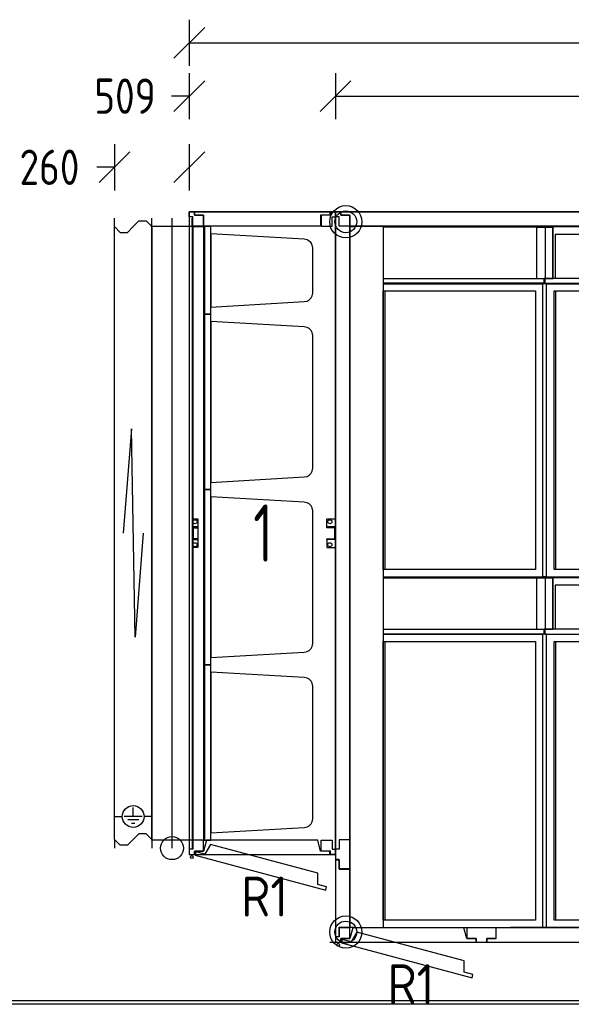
# Model space of a CAD drawing. Header units: millimetres. Extents: x -746391 to 410178, y -169697 to 100555.
# Tile 10 of 179: x 12349 to 14268, y -56591 to -53164. Entities that reach past the tile are written whole.
import ezdxf
from ezdxf.enums import TextEntityAlignment as Align

# ---------------------------------------------------------------- set-up
doc = ezdxf.new("R2010")
doc.units = ezdxf.units.MM
doc.layers.add('1', color=7, linetype='Continuous')
doc.styles.get("Standard").update_dxf_attribs({"font": 'isocpeur.ttf', "width": 0.75})

# ---------------------------------------------------------------- blocks, each defined once
blk = doc.blocks.new('NWK17B0226701181756KAMM93')
at = {"layer": '1'}
for p, q in [((5154.01, 2808.03), (4645.01, 2808.03)), ((4645.01, 2808.03), (4645.01, 571.03)), ((5154.01, 571.03), (5154.01, 2808.03)), ((4645.01, 571.03), (5154.01, 571.03))]:
    blk.add_line(p, q, dxfattribs=at)
blk = doc.blocks.new('NWK17B0226701181756EINB197')
at = {"layer": '1'}
for p, q in [((4705.01, 621.03), (4695.01, 583.03)), ((5091.69, 621.03), (4705.01, 621.03)), ((5101.69, 583.03), (5091.69, 621.03)), ((4695.01, 583.03), (4663.01, 583.03)), ((4663.01, 583.03), (4663.01, 571.03)), ((4718.54, 605.82), (4699.04, 571.7)), ((5092.03, 505.74), (4718.54, 605.82)), ((5133.69, 583.03), (5101.69, 583.03)), ((5133.69, 571.03), (5133.69, 583.03)), ((4663.01, 571.03), (5133.69, 571.03)), ((4668.13, 579.98), (4665.03, 568.39)), ((4665.03, 568.39), (5119.66, 446.57)), ((4699.04, 571.7), (4668.13, 579.98)), ((5091.85, 466.45), (5092.03, 505.74)), ((5122.76, 458.16), (5091.85, 466.45)), ((5119.66, 446.57), (5122.76, 458.16))]:
    blk.add_line(p, q, dxfattribs=at)
blk.add_circle((4654.01, 562.03), 5, dxfattribs=at)
blk = doc.blocks.new('NWK17B0226701181756EINB198')
at = {"layer": '1'}
for p, q in [((4695.01, 621.03), (4657.01, 621.03)), ((4657.01, 621.03), (4657.01, 589.03)), ((4695.01, 583.03), (4695.01, 621.03)), ((4657.01, 589.03), (4645.01, 589.03)), ((4645.01, 589.03), (4645.01, 571.03)), ((4663.01, 571.03), (4663.01, 583.03)), ((4663.01, 583.03), (4695.01, 583.03)), ((4645.01, 571.03), (4663.01, 571.03))]:
    blk.add_line(p, q, dxfattribs=at)
blk = doc.blocks.new('NWK17B0226701181756EINB199')
at = {"layer": '1'}
for p, q in [((5104.01, 583.03), (5104.01, 621.03)), ((5104.01, 621.03), (5142.01, 621.03)), ((5142.01, 621.03), (5142.01, 589.03)), ((5136.01, 583.03), (5104.01, 583.03)), ((5136.01, 571.03), (5136.01, 583.03)), ((5142.01, 589.03), (5154.01, 589.03)), ((5154.01, 589.03), (5154.01, 571.03)), ((5154.01, 571.03), (5136.01, 571.03))]:
    blk.add_line(p, q, dxfattribs=at)
blk = doc.blocks.new('NWK17B0226701181756EINB200')
at = {"layer": '1'}
for p, q in [((4663.01, 2808.03), (5133.69, 2808.03)), ((4663.01, 2796.03), (4663.01, 2808.03)), ((4695.01, 2796.03), (4663.01, 2796.03)), ((4695.01, 2758.03), (4695.01, 2796.03)), ((5133.69, 2796.03), (5101.69, 2796.03)), ((5101.69, 2796.03), (5101.69, 2758.03)), ((5133.69, 2808.03), (5133.69, 2796.03)), ((5101.69, 2758.03), (4695.01, 2758.03))]:
    blk.add_line(p, q, dxfattribs=at)
blk = doc.blocks.new('NWK17B0226701181756EINB201')
at = {"layer": '1'}
for p, q in [((4645.01, 2808.03), (4663.01, 2808.03)), ((4645.01, 2790.03), (4645.01, 2808.03)), ((4657.01, 2790.03), (4645.01, 2790.03)), ((4657.01, 2758.03), (4657.01, 2790.03)), ((4663.01, 2808.03), (4663.01, 2796.03)), ((4663.01, 2796.03), (4695.01, 2796.03)), ((4695.01, 2796.03), (4695.01, 2758.03)), ((4695.01, 2758.03), (4657.01, 2758.03))]:
    blk.add_line(p, q, dxfattribs=at)
blk = doc.blocks.new('NWK17B0226701181756EINB202')
at = {"layer": '1'}
for p, q in [((5136.01, 2796.03), (5104.01, 2796.03)), ((5104.01, 2796.03), (5104.01, 2758.03)), ((5154.01, 2808.03), (5136.01, 2808.03)), ((5136.01, 2808.03), (5136.01, 2796.03)), ((5142.01, 2758.03), (5142.01, 2790.03)), ((5142.01, 2790.03), (5154.01, 2790.03)), ((5154.01, 2790.03), (5154.01, 2808.03)), ((5104.01, 2758.03), (5142.01, 2758.03))]:
    blk.add_line(p, q, dxfattribs=at)
blk = doc.blocks.new('NWK17B0226701181756EINB203')
at = {"layer": '1'}
for p, q in [((5124.01, 1711.03), (5124.01, 1739.03)), ((5124.01, 1739.03), (5154.01, 1739.03)), ((5154.01, 1739.03), (5154.01, 1711.03)), ((5124.01, 1711.03), (5154.01, 1711.03)), ((5124.01, 1708.03), (5124.01, 1711.03)), ((5154.01, 1711.03), (5124.01, 1711.03)), ((5151.01, 1708.03), (5124.01, 1708.03)), ((5151.01, 1670.03), (5151.01, 1708.03)), ((5154.01, 1711.03), (5154.01, 1667.03)), ((5124.01, 1667.03), (5124.01, 1670.03)), ((5124.01, 1670.03), (5151.01, 1670.03)), ((5154.01, 1667.03), (5124.01, 1667.03)), ((5154.01, 1667.03), (5124.01, 1667.03)), ((5124.01, 1667.03), (5124.01, 1639.03)), ((5154.01, 1639.03), (5154.01, 1667.03)), ((5124.01, 1639.03), (5154.01, 1639.03))]:
    blk.add_line(p, q, dxfattribs=at)
for centre in [(5134.01, 1729.03), (5134.01, 1649.03)]:
    blk.add_circle(centre, 7, dxfattribs=at)
blk = doc.blocks.new('NWK17B0226701181756EINB204')
at = {"layer": '1'}
for p, q in [((4657.01, 1739.03), (4675.01, 1739.03)), ((4657.01, 1639.03), (4657.01, 1739.03)), ((4675.01, 1739.03), (4675.01, 1639.03)), ((4675.01, 1711.03), (4657.01, 1711.03)), ((4657.01, 1711.03), (4657.01, 1667.03)), ((4660.01, 1670.03), (4660.01, 1708.03)), ((4660.01, 1708.03), (4675.01, 1708.03)), ((4675.01, 1708.03), (4675.01, 1711.03)), ((4657.01, 1667.03), (4675.01, 1667.03)), ((4675.01, 1670.03), (4660.01, 1670.03)), ((4675.01, 1667.03), (4675.01, 1670.03)), ((4675.01, 1639.03), (4657.01, 1639.03))]:
    blk.add_line(p, q, dxfattribs=at)
for centre in [(4665.01, 1729.03), (4665.01, 1649.03)]:
    blk.add_circle(centre, 7, dxfattribs=at)
blk = doc.blocks.new('NWK17B0226701181756UT99')
at = {"layer": '1'}
for p, q in [((4720.01, 1231.03), (4695.01, 1231.03)), ((4695.01, 1231.03), (4695.01, 621.03)), ((4720.01, 621.03), (4720.01, 1231.03)), ((5045.01, 1187.03), (4720.01, 1206.03)), ((4720.01, 1206.03), (4720.01, 646.03)), ((5055.03, 1185.05), (5045.01, 1187.03)), ((5062.11, 1181.03), (5055.03, 1185.05)), ((5069.01, 1174.13), (5062.11, 1181.03)), ((5073.03, 1167.05), (5069.01, 1174.13)), ((5075.01, 1157.03), (5073.03, 1167.05)), ((5075.01, 695.03), (5075.01, 1157.03)), ((5073.03, 685.01), (5075.01, 695.03)), ((4720.01, 646.03), (5045.01, 665.03)), ((5045.01, 665.03), (5055.03, 667.01)), ((5055.03, 667.01), (5062.11, 671.03)), ((5062.11, 671.03), (5069.01, 677.93)), ((5069.01, 677.93), (5073.03, 685.01)), ((4695.01, 621.03), (4720.01, 621.03))]:
    blk.add_line(p, q, dxfattribs=at)
blk = doc.blocks.new('NWK17B0226701181756UT100')
at = {"layer": '1'}
for p, q in [((4720.01, 2451.03), (4695.01, 2451.03)), ((4695.01, 2451.03), (4695.01, 1841.03)), ((4720.01, 1841.03), (4720.01, 2451.03)), ((5045.01, 2407.03), (4720.01, 2426.03)), ((4720.01, 2426.03), (4720.01, 1866.03)), ((5055.03, 2405.05), (5045.01, 2407.03)), ((5062.11, 2401.03), (5055.03, 2405.05)), ((5069.01, 2394.13), (5062.11, 2401.03)), ((5073.03, 2387.05), (5069.01, 2394.13)), ((5075.01, 2377.03), (5073.03, 2387.05)), ((5075.01, 1915.03), (5075.01, 2377.03)), ((4720.01, 1866.03), (5045.01, 1885.03)), ((5045.01, 1885.03), (5055.03, 1887.01)), ((5055.03, 1887.01), (5062.11, 1891.03)), ((5062.11, 1891.03), (5069.01, 1897.93)), ((5069.01, 1897.93), (5073.03, 1905.01)), ((5073.03, 1905.01), (5075.01, 1915.03)), ((4695.01, 1841.03), (4720.01, 1841.03))]:
    blk.add_line(p, q, dxfattribs=at)
blk = doc.blocks.new('NWK17B0226701181756UT101')
at = {"layer": '1'}
for p, q in [((4720.01, 1841.03), (4695.01, 1841.03)), ((4695.01, 1841.03), (4695.01, 1231.03)), ((4720.01, 1231.03), (4720.01, 1841.03)), ((5045.01, 1797.03), (4720.01, 1816.03)), ((4720.01, 1816.03), (4720.01, 1256.03)), ((5055.03, 1795.05), (5045.01, 1797.03)), ((5062.11, 1791.03), (5055.03, 1795.05)), ((5069.01, 1784.13), (5062.11, 1791.03)), ((5073.03, 1777.05), (5069.01, 1784.13)), ((5075.01, 1767.03), (5073.03, 1777.05)), ((5075.01, 1305.03), (5075.01, 1767.03)), ((5073.03, 1295.01), (5075.01, 1305.03)), ((4720.01, 1256.03), (5045.01, 1275.03)), ((5045.01, 1275.03), (5055.03, 1277.01)), ((5055.03, 1277.01), (5062.11, 1281.03)), ((5062.11, 1281.03), (5069.01, 1287.93)), ((5069.01, 1287.93), (5073.03, 1295.01)), ((4695.01, 1231.03), (4720.01, 1231.03))]:
    blk.add_line(p, q, dxfattribs=at)
blk = doc.blocks.new('NWK17B0226701181756UT102')
at = {"layer": '1'}
for p, q in [((4720.01, 1841.03), (4695.01, 1841.03)), ((4695.01, 1841.03), (4695.01, 1231.03)), ((4720.01, 1231.03), (4720.01, 1841.03)), ((5045.01, 1797.03), (4720.01, 1816.03)), ((4720.01, 1816.03), (4720.01, 1256.03)), ((5055.03, 1795.05), (5045.01, 1797.03)), ((5062.11, 1791.03), (5055.03, 1795.05)), ((5069.01, 1784.13), (5062.11, 1791.03)), ((5073.03, 1777.05), (5069.01, 1784.13)), ((5075.01, 1767.03), (5073.03, 1777.05)), ((5075.01, 1305.03), (5075.01, 1767.03)), ((5073.03, 1295.01), (5075.01, 1305.03)), ((4720.01, 1256.03), (5045.01, 1275.03)), ((5045.01, 1275.03), (5055.03, 1277.01)), ((5055.03, 1277.01), (5062.11, 1281.03)), ((5062.11, 1281.03), (5069.01, 1287.93)), ((5069.01, 1287.93), (5073.03, 1295.01)), ((4695.01, 1231.03), (4720.01, 1231.03))]:
    blk.add_line(p, q, dxfattribs=at)
blk = doc.blocks.new('NWK17B0226701181756UT103')
at = {"layer": '1'}
for p, q in [((4720.01, 2451.03), (4695.01, 2451.03)), ((4695.01, 2451.03), (4695.01, 1841.03)), ((4720.01, 1841.03), (4720.01, 2451.03)), ((5045.01, 2407.03), (4720.01, 2426.03)), ((4720.01, 2426.03), (4720.01, 1866.03)), ((5055.03, 2405.05), (5045.01, 2407.03)), ((5062.11, 2401.03), (5055.03, 2405.05)), ((5069.01, 2394.13), (5062.11, 2401.03)), ((5073.03, 2387.05), (5069.01, 2394.13)), ((5075.01, 2377.03), (5073.03, 2387.05)), ((5075.01, 1915.03), (5075.01, 2377.03)), ((4720.01, 1866.03), (5045.01, 1885.03)), ((5045.01, 1885.03), (5055.03, 1887.01)), ((5055.03, 1887.01), (5062.11, 1891.03)), ((5062.11, 1891.03), (5069.01, 1897.93)), ((5069.01, 1897.93), (5073.03, 1905.01)), ((5073.03, 1905.01), (5075.01, 1915.03)), ((4695.01, 1841.03), (4720.01, 1841.03))]:
    blk.add_line(p, q, dxfattribs=at)
blk = doc.blocks.new('NWK17B0226701181756UT104')
at = {"layer": '1'}
for p, q in [((4720.01, 1231.03), (4695.01, 1231.03)), ((4695.01, 1231.03), (4695.01, 621.03)), ((4720.01, 621.03), (4720.01, 1231.03)), ((5045.01, 1187.03), (4720.01, 1206.03)), ((4720.01, 1206.03), (4720.01, 646.03)), ((5055.03, 1185.05), (5045.01, 1187.03)), ((5062.11, 1181.03), (5055.03, 1185.05)), ((5069.01, 1174.13), (5062.11, 1181.03)), ((5073.03, 1167.05), (5069.01, 1174.13)), ((5075.01, 1157.03), (5073.03, 1167.05)), ((5075.01, 695.03), (5075.01, 1157.03)), ((5073.03, 685.01), (5075.01, 695.03)), ((4720.01, 646.03), (5045.01, 665.03)), ((5045.01, 665.03), (5055.03, 667.01)), ((5055.03, 667.01), (5062.11, 671.03)), ((5062.11, 671.03), (5069.01, 677.93)), ((5069.01, 677.93), (5073.03, 685.01)), ((4695.01, 621.03), (4720.01, 621.03))]:
    blk.add_line(p, q, dxfattribs=at)
blk = doc.blocks.new('NWK17B0226701181756UT105')
at = {"layer": '1'}
for p, q in [((4720.01, 2756.03), (4695.01, 2756.03)), ((4695.01, 2756.03), (4695.01, 2451.03)), ((4720.01, 2451.03), (4720.01, 2756.03)), ((5045.01, 2712.03), (4720.01, 2731.03)), ((4720.01, 2731.03), (4720.01, 2476.03)), ((5055.03, 2710.05), (5045.01, 2712.03)), ((5062.11, 2706.03), (5055.03, 2710.05)), ((5069.01, 2699.13), (5062.11, 2706.03)), ((5073.03, 2692.05), (5069.01, 2699.13)), ((5075.01, 2682.03), (5073.03, 2692.05)), ((5075.01, 2525.03), (5075.01, 2682.03)), ((5062.11, 2501.03), (5069.01, 2507.93)), ((5069.01, 2507.93), (5073.03, 2515.01)), ((5073.03, 2515.01), (5075.01, 2525.03)), ((4720.01, 2476.03), (5045.01, 2495.03)), ((5045.01, 2495.03), (5055.03, 2497.01)), ((5055.03, 2497.01), (5062.11, 2501.03)), ((4695.01, 2451.03), (4720.01, 2451.03))]:
    blk.add_line(p, q, dxfattribs=at)
blk = doc.blocks.new('NWK17B0226701181756UT106')
at = {"layer": '1'}
for p, q in [((4720.01, 2756.03), (4695.01, 2756.03)), ((4695.01, 2756.03), (4695.01, 2451.03)), ((4720.01, 2451.03), (4720.01, 2756.03)), ((5045.01, 2712.03), (4720.01, 2731.03)), ((4720.01, 2731.03), (4720.01, 2476.03)), ((5055.03, 2710.05), (5045.01, 2712.03)), ((5062.11, 2706.03), (5055.03, 2710.05)), ((5069.01, 2699.13), (5062.11, 2706.03)), ((5073.03, 2692.05), (5069.01, 2699.13)), ((5075.01, 2682.03), (5073.03, 2692.05)), ((5075.01, 2525.03), (5075.01, 2682.03)), ((5062.11, 2501.03), (5069.01, 2507.93)), ((5069.01, 2507.93), (5073.03, 2515.01)), ((5073.03, 2515.01), (5075.01, 2525.03)), ((4720.01, 2476.03), (5045.01, 2495.03)), ((5045.01, 2495.03), (5055.03, 2497.01)), ((5055.03, 2497.01), (5062.11, 2501.03)), ((4695.01, 2451.03), (4720.01, 2451.03))]:
    blk.add_line(p, q, dxfattribs=at)
blk = doc.blocks.new('NWK17B0226701181756EINB205')
at = {"layer": '1'}
for p, q in [((4658.01, 621.03), (4658.01, 2756.03)), ((4658.01, 2756.03), (4698.01, 2756.03)), ((4698.01, 2756.03), (4698.01, 621.03)), ((4698.01, 621.03), (4658.01, 621.03))]:
    blk.add_line(p, q, dxfattribs=at)
blk = doc.blocks.new('NWK17B0226701181756ANB17')
at = {"layer": '1'}
for p, q in [((4515.01, 2758.03), (4515.01, 2786.03)), ((4585.01, 593.03), (4585.01, 2786.03)), ((4655.01, 2758.03), (4655.01, 2786.03)), ((4515.01, 621.03), (4515.01, 2758.03)), ((4515.01, 2758.03), (4655.01, 2758.03)), ((4655.01, 2758.03), (4655.01, 621.03)), ((4655.01, 621.03), (4515.01, 621.03)), ((4515.01, 621.03), (4515.01, 593.03)), ((4655.01, 621.03), (4655.01, 593.03))]:
    blk.add_line(p, q, dxfattribs=at)
blk.add_circle((4585.01, 593.03), 40, dxfattribs=at)
blk = doc.blocks.new('NWK17B0226701181756ANB18')
at = {"layer": '1'}
for p, q in [((4385.01, 2756.03), (4385.01, 2786.03)), ((4450.01, 2756.03), (4470.01, 2776.03)), ((4470.01, 2776.03), (4495.01, 2776.03)), ((4495.01, 2776.03), (4515.01, 2756.03)), ((4515.01, 2756.03), (4515.01, 2786.03)), ((4385.01, 623.03), (4385.01, 2756.03)), ((4385.01, 2756.03), (4405.01, 2736.03)), ((4430.01, 2736.03), (4450.01, 2756.03)), ((4515.01, 2756.03), (4515.01, 623.03)), ((4405.01, 2736.03), (4430.01, 2736.03)), ((4443.51, 2052.14), (4415.01, 1689.53)), ((4456.51, 1326.92), (4443.51, 2052.14)), ((4485.01, 1689.53), (4456.51, 1326.92)), ((4405.01, 603.03), (4385.01, 623.03)), ((4385.01, 623.03), (4385.01, 593.03)), ((4450.01, 623.03), (4430.01, 603.03)), ((4470.01, 643.03), (4450.01, 623.03)), ((4495.01, 643.03), (4470.01, 643.03)), ((4515.01, 623.03), (4495.01, 643.03)), ((4515.01, 623.03), (4515.01, 593.03)), ((4430.01, 603.03), (4405.01, 603.03))]:
    blk.add_line(p, q, dxfattribs=at)
blk = doc.blocks.new('NWK17B0226701181756UT107')
at = {"layer": '1'}
for p, q in [((4450.01, 703.03), (4450.01, 734.03)), ((4385.01, 703.03), (4412.01, 703.03)), ((4481.01, 703.03), (4419.01, 703.03)), ((4469.01, 691.03), (4431.01, 691.03)), ((4515.01, 703.03), (4488.01, 703.03)), ((4456.01, 679.03), (4444.01, 679.03))]:
    blk.add_line(p, q, dxfattribs=at)
blk.add_circle((4450.01, 703.03), 38, dxfattribs=at)
blk = doc.blocks.new('NWK17B0226701181756KZUB22')
at = {"layer": '1', "width": 0.88}
blk.add_text('R1', height=139.2, dxfattribs=at).set_placement((4988.46, 494.23), align=Align.TOP_RIGHT)
blk = doc.blocks.new('NWK17B0226701181756KAMM96')
at = {"layer": '1', "width": 0.69}
blk.add_text('1', height=199.52, dxfattribs=at).set_placement((4867.8, 1589.76))
blk = doc.blocks.new('NWK17B0226701181756KAMM94')
at = {"layer": '1'}
for name in ['NWK17B0226701181756ANB18', 'NWK17B0226701181756ANB17', 'NWK17B0226701181756EINB205', 'NWK17B0226701181756UT105', 'NWK17B0226701181756UT106', 'NWK17B0226701181756UT100', 'NWK17B0226701181756UT103', 'NWK17B0226701181756UT101', 'NWK17B0226701181756UT102', 'NWK17B0226701181756KAMM96', 'NWK17B0226701181756UT99', 'NWK17B0226701181756UT104', 'NWK17B0226701181756UT107', 'NWK17B0226701181756KZUB22']:
    blk.add_blockref(name, (0, 0), dxfattribs=at)
blk = doc.blocks.new('NWK17B0226701181756KAMM92')
at = {"layer": '1'}
for name in ['NWK17B0226701181756KAMM94', 'NWK17B0226701181756KAMM93', 'NWK17B0226701181756EINB201', 'NWK17B0226701181756EINB200', 'NWK17B0226701181756EINB202', 'NWK17B0226701181756EINB204', 'NWK17B0226701181756EINB203', 'NWK17B0226701181756EINB198', 'NWK17B0226701181756EINB197', 'NWK17B0226701181756EINB199']:
    blk.add_blockref(name, (0, 0), dxfattribs=at)
blk = doc.blocks.new('NWK17B0226701181756KAMM98')
at = {"layer": '1'}
for p, q in [((7797.01, 2808.03), (5154.01, 2808.03)), ((5154.01, 2808.03), (5154.01, 266.03)), ((5154.01, 266.03), (7797.01, 266.03))]:
    blk.add_line(p, q, dxfattribs=at)
blk = doc.blocks.new('NWK17B0226701181756EINB208')
at = {"layer": '1'}
for p, q in [((5214.01, 316.03), (5204.01, 278.03)), ((5600.69, 316.03), (5214.01, 316.03)), ((5610.69, 278.03), (5600.69, 316.03)), ((5204.01, 278.03), (5172.01, 278.03)), ((5172.01, 278.03), (5172.01, 266.03)), ((5177.13, 274.98), (5174.03, 263.39)), ((5208.04, 266.7), (5177.13, 274.98)), ((5227.54, 300.82), (5208.04, 266.7)), ((5601.03, 200.74), (5227.54, 300.82)), ((5642.69, 278.03), (5610.69, 278.03)), ((5642.69, 266.03), (5642.69, 278.03)), ((5172.01, 266.03), (5642.69, 266.03)), ((5174.03, 263.39), (5628.66, 141.57)), ((5600.85, 161.45), (5601.03, 200.74)), ((5631.76, 153.16), (5600.85, 161.45)), ((5628.66, 141.57), (5631.76, 153.16))]:
    blk.add_line(p, q, dxfattribs=at)
blk.add_circle((5163.01, 257.03), 5, dxfattribs=at)
blk = doc.blocks.new('NWK17B0226701181756EINB212')
at = {"layer": '1'}
for p, q in [((5204.01, 622.03), (5166.01, 622.03)), ((5166.01, 622.03), (5166.01, 590.03)), ((5204.01, 520.36), (5204.01, 622.03)), ((5154.01, 590.03), (5154.01, 552.36)), ((5166.01, 590.03), (5154.01, 590.03)), ((5154.01, 552.36), (5166.01, 552.36)), ((5166.01, 552.36), (5166.01, 520.36)), ((5166.01, 520.36), (5204.01, 520.36))]:
    blk.add_line(p, q, dxfattribs=at)
blk = doc.blocks.new('NWK17B0226701181756EINB213')
at = {"layer": '1'}
for p, q in [((5154.01, 553.03), (5154.01, 285.69)), ((5166.01, 553.03), (5154.01, 553.03)), ((5166.01, 521.03), (5166.01, 553.03)), ((5204.01, 521.03), (5166.01, 521.03)), ((5204.01, 317.69), (5204.01, 521.03)), ((5166.01, 285.69), (5166.01, 317.69)), ((5166.01, 317.69), (5204.01, 317.69)), ((5154.01, 285.69), (5166.01, 285.69))]:
    blk.add_line(p, q, dxfattribs=at)
blk = doc.blocks.new('NWK17B0226701181756EINB214')
at = {"layer": '1'}
for p, q in [((5712.68, 316.03), (5611.01, 316.03)), ((5611.01, 316.03), (5611.01, 278.03)), ((5712.68, 278.03), (5712.68, 316.03)), ((5611.01, 278.03), (5643.01, 278.03)), ((5643.01, 278.03), (5643.01, 266.03)), ((5680.68, 266.03), (5680.68, 278.03)), ((5680.68, 278.03), (5712.68, 278.03)), ((5643.01, 266.03), (5680.68, 266.03))]:
    blk.add_line(p, q, dxfattribs=at)
blk = doc.blocks.new('NWK17B0226701181756EINB215')
at = {"layer": '1'}
for p, q in [((6423.7, 316.03), (5712.01, 316.03)), ((5712.01, 316.03), (5712.01, 278.03)), ((6423.7, 278.03), (6423.7, 316.03)), ((5712.01, 278.03), (5680.01, 278.03)), ((5680.01, 278.03), (5680.01, 266.03)), ((6455.7, 278.03), (6423.7, 278.03)), ((6455.7, 266.03), (6455.7, 278.03)), ((5680.01, 266.03), (6455.7, 266.03))]:
    blk.add_line(p, q, dxfattribs=at)
blk = doc.blocks.new('NWK17B0226701181756EINB218')
at = {"layer": '1'}
for p, q in [((5204.01, 316.03), (5166.01, 316.03)), ((5166.01, 316.03), (5166.01, 284.03)), ((5204.01, 278.03), (5204.01, 316.03)), ((5166.01, 284.03), (5154.01, 284.03)), ((5154.01, 284.03), (5154.01, 266.03)), ((5172.01, 266.03), (5172.01, 278.03)), ((5172.01, 278.03), (5204.01, 278.03)), ((5154.01, 266.03), (5172.01, 266.03))]:
    blk.add_line(p, q, dxfattribs=at)
blk = doc.blocks.new('NWK17B0226701181756EINB220')
at = {"layer": '1'}
for p, q in [((5172.01, 2808.03), (6456.05, 2808.03)), ((5172.01, 2796.03), (5172.01, 2808.03)), ((5204.01, 2796.03), (5172.01, 2796.03)), ((5204.01, 2758.03), (5204.01, 2796.03)), ((6456.05, 2796.03), (6424.05, 2796.03)), ((6424.05, 2796.03), (6424.05, 2758.03)), ((6456.05, 2808.03), (6456.05, 2796.03)), ((6424.05, 2758.03), (5204.01, 2758.03))]:
    blk.add_line(p, q, dxfattribs=at)
blk = doc.blocks.new('NWK17B0226701181756EINB222')
at = {"layer": '1'}
for p, q in [((5154.01, 2808.03), (5172.01, 2808.03)), ((5154.01, 2790.03), (5154.01, 2808.03)), ((5166.01, 2790.03), (5154.01, 2790.03)), ((5166.01, 2758.03), (5166.01, 2790.03)), ((5172.01, 2808.03), (5172.01, 2796.03)), ((5172.01, 2796.03), (5204.01, 2796.03)), ((5204.01, 2796.03), (5204.01, 2758.03)), ((5204.01, 2758.03), (5166.01, 2758.03))]:
    blk.add_line(p, q, dxfattribs=at)
blk = doc.blocks.new('NWK17B0226701181756EINB224')
at = {"layer": '1'}
for p, q in [((5203.83, 317.03), (5203.83, 2757.03)), ((5204.33, 2757.03), (5203.83, 2757.03)), ((5204.33, 317.03), (5204.33, 2757.03)), ((5204.33, 2757.03), (5205.33, 2757.03)), ((5205.33, 2757.03), (5224.29, 2757.03)), ((5224.29, 2757.03), (5224.42, 2757.03)), ((5320.01, 2757.03), (5224.42, 2757.03)), ((5320.01, 2757.03), (5320.01, 317.03)), ((5320.01, 2756.86), (5880.12, 2756.86)), ((5320.01, 2754.86), (5880.12, 2754.86)), ((5762.67, 2757.03), (6210.7, 2757.03)), ((5762.67, 2756.86), (5762.67, 2757.03)), ((5879.42, 2753.22), (5853.25, 2753.22)), ((5853.25, 2753.22), (5853.25, 2575.86)), ((5882.95, 2753.22), (5879.42, 2753.22)), ((5880.12, 2756.86), (5880.12, 2754.86)), ((5881.54, 2753.22), (5881.08, 2753.86)), ((5881.46, 2753.33), (5881.61, 2753.33)), ((5881.99, 2753.86), (5881.54, 2753.22)), ((5882.95, 2753.22), (5881.54, 2753.22)), ((5883.41, 2753.86), (5881.99, 2753.86)), ((5882.78, 2753.22), (5883.66, 2753.22)), ((5882.78, 2753.22), (5882.78, 2575.86)), ((5882.95, 2756.86), (6439.77, 2756.86)), ((5882.95, 2756.86), (5882.95, 2755.36)), ((5882.95, 2753.22), (5883.41, 2753.86)), ((5882.95, 2753.22), (5883.41, 2753.86)), ((5882.95, 2753.22), (5883.66, 2753.22)), ((5883.41, 2753.86), (5884.82, 2753.86)), ((5909.82, 2753.22), (5883.66, 2753.22)), ((5884.37, 2753.22), (5884.82, 2753.86)), ((5885.07, 2753.22), (5884.78, 2753.22)), ((5887.12, 2756.86), (5887.19, 2756.86)), ((5887.19, 2756.86), (5906.29, 2756.86)), ((5887.19, 2756.86), (5887.19, 2754.86)), ((5887.19, 2754.86), (5906.29, 2754.86)), ((6439.77, 2756.86), (5906.29, 2756.86)), ((5906.29, 2756.86), (5906.29, 2754.86)), ((6437.76, 2754.86), (5906.29, 2754.86)), ((5909.82, 2575.86), (5909.82, 2753.22)), ((5909.82, 2753.22), (5911.24, 2753.22)), ((5911.24, 2575.86), (5911.24, 2753.22)), ((5917.6, 2728.86), (5917.6, 2575.36)), ((6437.14, 2728.86), (5917.6, 2728.86)), ((5320.01, 2575.36), (5880.12, 2575.36)), ((5853.25, 2575.86), (5879.42, 2575.86)), ((5882.78, 2575.86), (5879.42, 2575.86)), ((5880.12, 2561.86), (5880.12, 2575.36)), ((5880.12, 2575.36), (5881.54, 2575.36)), ((5881.54, 2561.86), (5881.54, 2575.86)), ((5881.54, 2561.86), (5881.54, 2575.36)), ((5882.78, 2575.86), (5883.66, 2575.86)), ((5882.95, 2575.86), (5882.95, 2575.36)), ((5882.95, 2575.36), (5882.95, 2575.86)), ((6437.14, 2575.36), (5882.95, 2575.36)), ((5882.95, 2561.86), (5882.95, 2575.36)), ((5883.66, 2575.86), (5909.82, 2575.86)), ((5884.37, 2575.86), (5884.37, 2575.36)), ((5909.82, 2575.86), (5911.24, 2575.86)), ((5881.54, 2558.86), (5320.01, 2558.86)), ((5320.01, 2557.2), (5875.19, 2557.2)), ((5875.19, 1537.2), (5875.19, 2557.2)), ((5887.89, 2557.2), (5875.19, 2557.2)), ((5880.12, 2561.86), (5881.54, 2561.86)), ((5882.95, 2561.86), (5881.54, 2561.86)), ((5881.54, 2558.86), (5881.54, 2560.86)), ((5881.54, 2558.86), (5885.78, 2558.86)), ((5885.78, 2558.86), (6437.14, 2558.86)), ((5887.89, 1537.2), (5887.89, 2557.2)), ((5887.89, 2557.2), (6437.14, 2557.2)), ((5887.89, 2557.2), (6437.14, 2557.2)), ((5320.09, 2532.2), (5849.01, 2532.2)), ((5320.09, 1562.2), (5320.09, 2532.2)), ((5326.1, 1562.2), (5326.1, 2532.2)), ((5849.01, 2532.2), (5849.01, 1562.2)), ((5914.06, 2532.2), (6437.14, 2532.2)), ((5914.06, 1562.2), (5914.06, 2532.2)), ((5920.07, 1562.2), (5920.07, 2532.2)), ((5849.01, 1562.2), (5320.09, 1562.2)), ((6437.14, 1562.2), (5914.06, 1562.2)), ((5320.01, 1537.2), (5875.19, 1537.2)), ((5320.01, 1536.2), (5880.12, 1536.2)), ((5320.01, 1534.2), (5880.12, 1534.2)), ((5879.42, 1532.55), (5853.25, 1532.55)), ((5853.25, 1532.55), (5853.25, 1355.2)), ((5887.89, 1537.2), (5875.19, 1537.2)), ((5882.95, 1532.55), (5879.42, 1532.55)), ((5880.12, 1536.2), (5880.12, 1534.2)), ((5880.95, 1533.33), (5882.13, 1533.33)), ((5881.54, 1532.55), (5881.08, 1533.2)), ((5881.99, 1533.2), (5881.54, 1532.55)), ((5882.95, 1532.55), (5881.54, 1532.55)), ((5883.41, 1533.2), (5881.99, 1533.2)), ((5882.78, 1532.55), (5883.66, 1532.55)), ((5882.78, 1532.55), (5882.78, 1355.2)), ((5882.95, 1536.2), (6437.14, 1536.2)), ((5882.95, 1536.2), (5882.95, 1534.7)), ((5882.95, 1532.55), (5883.41, 1533.2)), ((5882.95, 1532.55), (5883.41, 1533.2)), ((5882.95, 1532.55), (5883.66, 1532.55)), ((5883.41, 1533.2), (5884.82, 1533.2)), ((5909.82, 1532.55), (5883.66, 1532.55)), ((5884.37, 1532.55), (5884.82, 1533.2)), ((5885.07, 1532.55), (5884.78, 1532.55)), ((5887.12, 1536.2), (5887.19, 1536.2)), ((5887.19, 1536.2), (5906.29, 1536.2)), ((5887.19, 1536.2), (5887.19, 1534.2)), ((5887.19, 1534.2), (5906.29, 1534.2)), ((5887.89, 1537.2), (6437.14, 1537.2)), ((6437.14, 1536.2), (5906.29, 1536.2)), ((5906.29, 1536.2), (5906.29, 1534.2)), ((6437.14, 1534.2), (5906.29, 1534.2)), ((5909.82, 1355.2), (5909.82, 1532.55)), ((5909.82, 1532.55), (5911.24, 1532.55)), ((5911.24, 1355.2), (5911.24, 1532.55)), ((5917.6, 1508.2), (5917.6, 1354.7)), ((6437.14, 1508.2), (5917.6, 1508.2)), ((5320.01, 1354.7), (5880.12, 1354.7)), ((5881.54, 1338.2), (5320.01, 1338.2)), ((5320.01, 1337.2), (5875.19, 1337.2)), ((5853.25, 1355.2), (5879.42, 1355.2)), ((5875.19, 317.2), (5875.19, 1337.2)), ((5887.89, 1337.2), (5875.19, 1337.2)), ((5882.78, 1355.2), (5879.42, 1355.2)), ((5880.12, 1341.2), (5880.12, 1354.7)), ((5880.12, 1354.7), (5881.54, 1354.7)), ((5880.12, 1341.2), (5881.54, 1341.2)), ((5881.54, 1341.2), (5881.54, 1355.2)), ((5881.54, 1341.2), (5881.54, 1354.7)), ((5882.95, 1341.2), (5881.54, 1341.2)), ((5881.54, 1338.2), (5881.54, 1340.2)), ((5881.54, 1338.2), (5885.78, 1338.2)), ((5882.78, 1355.2), (5883.66, 1355.2)), ((5882.95, 1355.2), (5882.95, 1354.7)), ((5882.95, 1354.7), (5882.95, 1355.2)), ((6437.14, 1354.7), (5882.95, 1354.7)), ((5882.95, 1341.2), (5882.95, 1354.7)), ((5883.66, 1355.2), (5909.82, 1355.2)), ((5884.37, 1355.2), (5884.37, 1354.7)), ((5885.78, 1338.2), (6437.14, 1338.2)), ((5887.89, 317.2), (5887.89, 1337.2)), ((5887.89, 1337.2), (6437.14, 1337.2)), ((5887.89, 1337.2), (6437.14, 1337.2)), ((5909.82, 1355.2), (5911.24, 1355.2)), ((5320.09, 1312.2), (5849.01, 1312.2)), ((5320.09, 342.2), (5320.09, 1312.2)), ((5326.1, 342.2), (5326.1, 1312.2)), ((5849.01, 1312.2), (5849.01, 342.2)), ((5914.06, 1312.2), (6437.14, 1312.2)), ((5914.06, 342.2), (5914.06, 1312.2)), ((5920.07, 342.2), (5920.07, 1312.2)), ((5204.33, 317.03), (5203.83, 317.03)), ((5205.33, 317.03), (5204.33, 317.03)), ((5224.29, 317.03), (5205.33, 317.03)), ((5224.42, 317.03), (5224.29, 317.03)), ((5224.42, 317.03), (5320.01, 317.03)), ((5320.01, 317.2), (5875.19, 317.2)), ((5849.01, 342.2), (5320.09, 342.2)), ((5762.67, 317.2), (5762.67, 317.03)), ((6210.7, 317.03), (5762.67, 317.03)), ((5887.89, 317.2), (5875.19, 317.2)), ((5887.89, 317.2), (6439.77, 317.2)), ((6437.14, 342.2), (5914.06, 342.2))]:
    blk.add_line(p, q, dxfattribs=at)
for centre, radius, start, end in [((5885.06, 2757.99), 5.73, 217.13, 226.07), ((5878.02, 2757.99), 5.73, 313.93, 322.87), ((5881.53, 2560.94), 0.08, 271.66, 309.85), ((5885.06, 1537.32), 5.73, 217.13, 226.07), ((5878.02, 1537.32), 5.73, 313.93, 322.87), ((5881.53, 1340.28), 0.08, 271.66, 309.85)]:
    blk.add_arc(centre, radius, start, end, dxfattribs=at)
blk = doc.blocks.new('NWK17B0226701181756ANB19')
at = {"layer": '1'}
for p, q in [((5134.01, 2808.03), (5164.01, 2808.03)), ((5134.01, 266.03), (5164.01, 266.03))]:
    blk.add_line(p, q, dxfattribs=at)
blk = doc.blocks.new('NWK17B0226701181756KZUB23')
at = {"layer": '1', "width": 0.88}
blk.add_text('R1', height=139.2, dxfattribs=at).set_placement((5497.46, 189.23), align=Align.TOP_RIGHT)
blk = doc.blocks.new('NWK17B0226701181756UT109')
at = {"layer": '1'}
for radius in [56, 38]:
    blk.add_circle((5189.51, 2773.03), radius, dxfattribs=at)
blk = doc.blocks.new('NWK17B0226701181756UT110')
at = {"layer": '1'}
for radius in [56, 38]:
    blk.add_circle((5189.51, 301.03), radius, dxfattribs=at)
blk = doc.blocks.new('NWK17B0226701181756KAMM99')
at = {"layer": '1'}
for name in ['NWK17B0226701181756UT109', 'NWK17B0226701181756ANB19', 'NWK17B0226701181756EINB224', 'NWK17B0226701181756UT110', 'NWK17B0226701181756KZUB23']:
    blk.add_blockref(name, (0, 0), dxfattribs=at)
blk = doc.blocks.new('NWK17B0226701181756KAMM97')
at = {"layer": '1'}
for name in ['NWK17B0226701181756KAMM99', 'NWK17B0226701181756KAMM98', 'NWK17B0226701181756EINB222', 'NWK17B0226701181756EINB220', 'NWK17B0226701181756EINB212', 'NWK17B0226701181756EINB213', 'NWK17B0226701181756EINB218', 'NWK17B0226701181756EINB208', 'NWK17B0226701181756EINB214', 'NWK17B0226701181756EINB215']:
    blk.add_blockref(name, (0, 0), dxfattribs=at)
blk = doc.blocks.new('NWK17B0226701181756MASS26')
at = {"layer": '1'}
for p, q in [((4645.01, 3290.6), (4645.01, 3129.74)), ((5154.01, 3290.6), (5154.01, 3129.74)), ((4591.39, 3156.55), (4698.62, 3263.79)), ((5100.39, 3156.55), (5207.62, 3263.79)), ((4645.01, 3210.17), (4583.14, 3210.17))]:
    blk.add_line(p, q, dxfattribs=at)
at = {"layer": '1', "width": 0.81}
blk.add_text('509', height=122.96, dxfattribs=at).set_placement((4314.4, 3148.69))
blk = doc.blocks.new('NWK17B0226701181756MASS27')
at = {"layer": '1'}
for p, q in [((5154.01, 3290.6), (5154.01, 3129.74)), ((5100.39, 3156.55), (5207.62, 3263.79)), ((5154.01, 3210.17), (6266.7, 3210.17))]:
    blk.add_line(p, q, dxfattribs=at)
blk = doc.blocks.new('NWK17B0226701181756MKETT17')
at = {"layer": '1'}
for name in ['NWK17B0226701181756MASS26', 'NWK17B0226701181756MASS27']:
    blk.add_blockref(name, (0, 0), dxfattribs=at)
blk = doc.blocks.new('NWK17B0226701181756MASS31')
at = {"layer": '1'}
for p, q in [((4645.01, 3476.2), (4645.01, 3315.35)), ((4591.39, 3342.15), (4698.62, 3449.39)), ((4645.01, 3395.77), (7385.2, 3395.77))]:
    blk.add_line(p, q, dxfattribs=at)
blk = doc.blocks.new('NWK17B0226701181756MKETT18')
at = {"layer": '1'}
blk.add_blockref('NWK17B0226701181756MASS31', (0, 0), dxfattribs=at)
blk = doc.blocks.new('NWK17B0226701181756MGRP11')
at = {"layer": '1'}
for name in ['NWK17B0226701181756MKETT18', 'NWK17B0226701181756MKETT17']:
    blk.add_blockref(name, (0, 0), dxfattribs=at)
blk = doc.blocks.new('NWK17B0226701181756MASS38')
at = {"layer": '1'}
for p, q in [((4331.39, 2909.08), (4438.62, 3016.32)), ((4385.01, 3043.13), (4385.01, 2882.27)), ((4591.39, 2909.08), (4698.62, 3016.32)), ((4645.01, 3043.13), (4645.01, 2882.27)), ((4385.01, 2962.7), (4323.14, 2962.7))]:
    blk.add_line(p, q, dxfattribs=at)
at = {"layer": '1', "width": 0.81}
blk.add_text('260', height=122.96, dxfattribs=at).set_placement((4054.4, 2901.22))
blk = doc.blocks.new('NWK17B0226701181756MKETT24')
at = {"layer": '1'}
blk.add_blockref('NWK17B0226701181756MASS38', (0, 0), dxfattribs=at)
blk = doc.blocks.new('NWK17B0226701181756MGRP16')
at = {"layer": '1'}
blk.add_blockref('NWK17B0226701181756MKETT24', (0, 0), dxfattribs=at)
blk = doc.blocks.new('NWK17B0226701181756ANS03')
at = {"layer": '1'}
for name in ['NWK17B0226701181756MGRP11', 'NWK17B0226701181756MGRP16', 'NWK17B0226701181756KAMM97', 'NWK17B0226701181756KAMM92']:
    blk.add_blockref(name, (0, 0), dxfattribs=at)
blk = doc.blocks.new('NWK17B0226701181756KOPF03')
at = {"layer": '1'}
for p, q in [((18449.1, 49.49), (0, 49.49)), ((18436.7, 61.87), (12.37, 61.87))]:
    blk.add_line(p, q, dxfattribs=at)

msp = doc.modelspace()

# ---------------------------------------------------------------- block references
at = {"layer": '1'}
for name in ['NWK17B0226701181756KOPF03', 'NWK17B0226701181756ANS03']:
    msp.add_blockref(name, (8293.9, -56640.1), dxfattribs=at)

doc.saveas('drawing.dxf')
